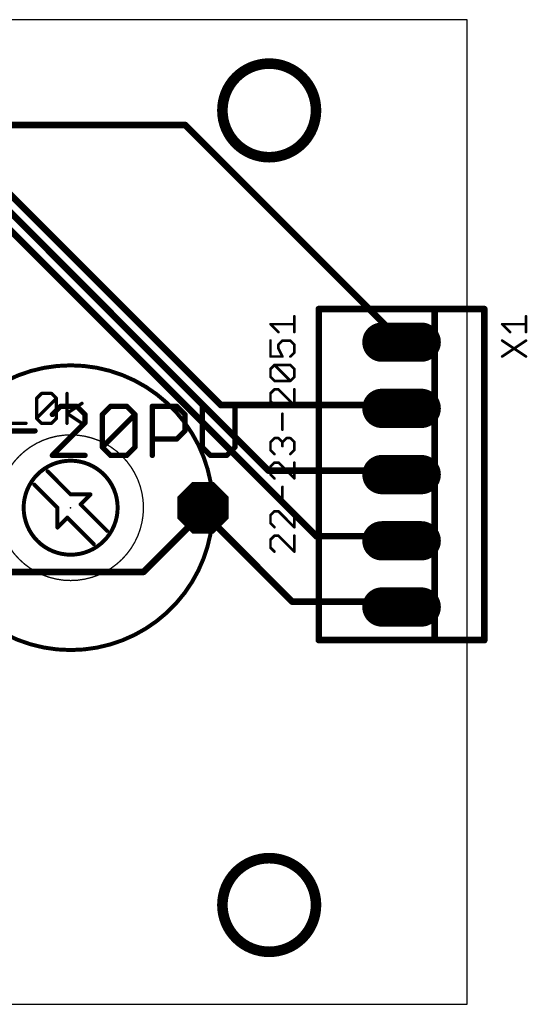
# Model space of a CAD drawing. Extents: x -5.4 to 69.6, y -1.3 to 39.1.
# Tile 7 of 7: x 50.1 to 69.6, y -1.3 to 36.5. Entities that reach past the tile are written whole.
import ezdxf

# ---------------------------------------------------------------- set-up
doc = ezdxf.new("R2010")
doc.units = 0
for name, color, linetype in [('1', 22, 'CONTINUOUS'), ('16', 175, 'CONTINUOUS'), ('17', 82, 'CONTINUOUS'), ('20', 7, 'CONTINUOUS'), ('21', 253, 'CONTINUOUS'), ('23', 7, 'CONTINUOUS'), ('25', 253, 'CONTINUOUS'), ('27', 253, 'CONTINUOUS'), ('51', 253, 'CONTINUOUS')]:
    doc.layers.add(name, color=color, linetype=linetype)

# ---------------------------------------------------------------- blocks, each defined once
blk = doc.blocks.new('OCTAGONP')
at = {"const_width": 0.5}
blk.add_lwpolyline([(-0.25, -0.1036), (-0.25, 0.1036), (-0.1036, 0.25), (0.1036, 0.25), (0.25, 0.1036), (0.25, -0.1036), (0.1036, -0.25), (-0.1036, -0.25), (-0.25, -0.1036), (-0.25, 0.1036)], dxfattribs=at)
blk = doc.blocks.new('LONGP100')
at = {"const_width": 1}
blk.add_lwpolyline([(-0.5, 0), (0.5, 0)], dxfattribs=at)
at = {"const_width": 0.5}
for points in [[(-0.5, 0.25, 1), (-0.5, -0.25)], [(0.5, -0.25, 1), (0.5, 0.25)]]:
    blk.add_lwpolyline(points, format="xyb", dxfattribs=at)

msp = doc.modelspace()

# ---------------------------------------------------------------- linework, layer by layer
at = {"layer": '1', "const_width": 0.254}
for points in [[(56.4642, 32.4612), (44.8056, 32.4612)], [(64.6938, 24.2316), (56.4642, 32.4612)], [(47.5488, 32.004), (57.8358, 21.717)], [(47.3202, 31.5468), (59.6646, 19.2024)], [(61.4934, 16.6878), (47.7774, 30.4038)], [(64.6938, 24.2316), (64.77, 24.13)], [(57.8358, 21.717), (64.6938, 21.717)], [(64.6938, 21.717), (64.77, 21.59)], [(59.6646, 19.2024), (64.6938, 19.2024)], [(64.6938, 19.2024), (64.77, 19.05)], [(57.15, 17.6022), (57.15, 17.78)], [(57.15, 17.6022), (54.864, 15.3162)], [(57.15, 17.6022), (60.579, 14.1732)], [(64.6938, 16.6878), (61.4934, 16.6878)], [(64.6938, 16.6878), (64.77, 16.51)], [(54.864, 15.3162), (48.4632, 15.3162)], [(60.579, 14.1732), (64.6938, 14.1732)], [(64.6938, 14.1732), (64.77, 13.97)]]:
    msp.add_lwpolyline(points, dxfattribs=at)
at = {"layer": '1', "const_width": 0.127}
for points in [[(56.5091, 32.5061, 1), (56.4193, 32.4163)], [(56.4642, 32.3977, 1), (56.4642, 32.5247)], [(64.7446, 24.2697, 1), (64.643, 24.1935)], [(64.6489, 24.1867, 1), (64.7387, 24.2765)], [(64.7192, 24.0919, 1), (64.8208, 24.1681)], [(57.8358, 21.7805, 1), (57.8358, 21.6535)], [(57.7909, 21.6721, 1), (57.8807, 21.7619)], [(64.7483, 21.7497, 1), (64.6393, 21.6843)], [(64.6938, 21.6535, 1), (64.6938, 21.7805)], [(64.7155, 21.5573, 1), (64.8245, 21.6227)], [(59.6646, 19.2659, 1), (59.6646, 19.1389)], [(59.6197, 19.1575, 1), (59.7095, 19.2473)], [(64.7506, 19.2308, 1), (64.637, 19.174)], [(64.6938, 19.1389, 1), (64.6938, 19.2659)], [(64.7132, 19.0216, 1), (64.8268, 19.0784)], [(57.2135, 17.78, 1), (57.0865, 17.78)], [(57.1949, 17.6471, 1), (57.1051, 17.5573)], [(57.0865, 17.6022, 1), (57.2135, 17.6022)], [(57.1949, 17.5573, 1), (57.1051, 17.6471)], [(61.4934, 16.7513, 1), (61.4934, 16.6243)], [(61.4485, 16.6429, 1), (61.5383, 16.7327)], [(64.7522, 16.7128, 1), (64.6354, 16.6628)], [(64.6938, 16.6243, 1), (64.6938, 16.7513)], [(64.7116, 16.485, 1), (64.8284, 16.535)], [(54.8191, 15.3611, 1), (54.9089, 15.2713)], [(54.864, 15.2527, 1), (54.864, 15.3797)], [(60.579, 14.2367, 1), (60.579, 14.1097)], [(60.5341, 14.1283, 1), (60.6239, 14.2181)], [(64.7533, 14.1955, 1), (64.6343, 14.1509)], [(64.6938, 14.1097, 1), (64.6938, 14.2367)], [(64.7105, 13.9477, 1), (64.8295, 13.9923)]]:
    msp.add_lwpolyline(points, format="xyb", dxfattribs=at)
at = {"layer": '16', "const_width": 0.4064}
for points in [[(59.69, 31.224, 1), (59.69, 34.8161, 1), (59.69, 31.224)], [(59.69, 0.744, 1), (59.69, 4.3361, 1), (59.69, 0.744)]]:
    msp.add_lwpolyline(points, format="xyb", dxfattribs=at)
at = {"layer": '20'}
for p, q in [((67.29, 36.5), (-5.08, 36.5)), ((67.29, -1.27), (67.29, 36.5)), ((-5.08, -1.27), (67.29, -1.27))]:
    msp.add_line(p, q, dxfattribs=at)
at = {"layer": '21'}
for points, const_width in [([(61.595, 12.7), (61.595, 25.4)], 0.254), ([(61.595, 25.4), (66.04, 25.4)], 0.254), ([(66.04, 25.4), (67.945, 25.4)], 0.254), ([(66.04, 25.4), (66.04, 12.7)], 0.254), ([(67.945, 25.4), (67.945, 12.7)], 0.254), ([(52.07, 18.288), (51.181, 19.177)], 0.1524), ([(51.562, 17.78), (50.673, 18.669)], 0.1524), ([(52.832, 18.288), (52.07, 18.288)], 0.1524), ([(52.451, 17.907), (52.832, 18.288)], 0.1524), ([(51.562, 17.018), (51.562, 17.78)], 0.1524), ([(53.467, 16.891), (52.451, 17.907)], 0.1524), ([(51.943, 17.399), (51.562, 17.018)], 0.1524), ([(52.959, 16.383), (51.943, 17.399)], 0.1524), ([(66.04, 12.7), (61.595, 12.7)], 0.254), ([(67.945, 12.7), (66.04, 12.7)], 0.254)]:
    msp.add_lwpolyline(points, dxfattribs=dict(at, const_width=const_width))
for points, const_width in [([(61.6585, 25.4, 1), (61.5315, 25.4)], 0.127), ([(61.595, 25.4635, 1), (61.595, 25.3365)], 0.127), ([(66.04, 25.4635, 1), (66.04, 25.3365)], 0.127), ([(66.1035, 25.4, 1), (65.9765, 25.4)], 0.127), ([(66.04, 25.3365, 1), (66.04, 25.4635)], 0.127), ([(68.0085, 25.4, 1), (67.8815, 25.4)], 0.127), ([(67.945, 25.3365, 1), (67.945, 25.4635)], 0.127), ([(52.07, 23.241, 0.2157), (47.9679, 21.3849)], 0.1524), ([(57.3355, 19.228, 0.3376), (52.07, 23.241)], 0.1524), ([(52.07, 23.2791, 1), (52.07, 23.2029)], 0.0762), ([(52.07, 23.2029, 1), (52.07, 23.2791)], 0.0762), ([(52.07, 14.986, 1), (52.07, 20.574, 1), (52.07, 14.986)], 0.0508), ([(52.07, 15.9766, 1), (52.07, 19.5834, 1), (52.07, 15.9766)], 0.1524), ([(57.2988, 19.2179, 1), (57.3722, 19.2381)], 0.0762), ([(51.2079, 19.2039, 1), (51.1541, 19.1501)], 0.0762), ([(50.6999, 18.6959, 1), (50.6461, 18.6421)], 0.0762), ([(52.07, 18.3261, 1), (52.07, 18.2499)], 0.0762), ([(52.0431, 18.2611, 1), (52.0969, 18.3149)], 0.0762), ([(52.8589, 18.2611, 1), (52.8051, 18.3149)], 0.0762), ([(52.832, 18.2499, 1), (52.832, 18.3261)], 0.0762), ([(51.6001, 17.78, 1), (51.5239, 17.78)], 0.0762), ([(51.5351, 17.7531, 1), (51.5889, 17.8069)], 0.0762), ([(52.4779, 17.9339, 1), (52.4241, 17.8801)], 0.0762), ([(52.4241, 17.9339, 1), (52.4779, 17.8801)], 0.0762), ([(51.9699, 17.4259, 1), (51.9161, 17.3721)], 0.0762), ([(51.9699, 17.3721, 1), (51.9161, 17.4259)], 0.0762), ([(51.5239, 17.018, 1), (51.6001, 17.018)], 0.0762), ([(51.5351, 17.0449, 1), (51.5889, 16.9911)], 0.0762), ([(53.4401, 16.8641, 1), (53.4939, 16.9179)], 0.0762), ([(52.07, 12.319, 0.3369), (57.3318, 16.3184)], 0.1524), ([(52.9321, 16.3561, 1), (52.9859, 16.4099)], 0.0762), ([(57.3685, 16.3082, 1), (57.2951, 16.3286)], 0.0762), ([(47.9338, 14.2143, 0.2182), (52.07, 12.319)], 0.1524), ([(61.595, 12.7635, 1), (61.595, 12.6365)], 0.127), ([(61.5315, 12.7, 1), (61.6585, 12.7)], 0.127), ([(66.04, 12.7635, 1), (66.04, 12.6365)], 0.127), ([(65.9765, 12.7, 1), (66.1035, 12.7)], 0.127), ([(66.04, 12.6365, 1), (66.04, 12.7635)], 0.127), ([(67.8815, 12.7, 1), (68.0085, 12.7)], 0.127), ([(67.945, 12.6365, 1), (67.945, 12.7635)], 0.127), ([(52.07, 12.3571, 1), (52.07, 12.2809)], 0.0762), ([(52.07, 12.2809, 1), (52.07, 12.3571)], 0.0762)]:
    msp.add_lwpolyline(points, format="xyb", dxfattribs=dict(at, const_width=const_width))
at = {"layer": '23'}
for p in [(64.77, 19.05), (52.07, 17.78)]:
    msp.add_point(p, dxfattribs=at)
at = {"layer": '25', "const_width": 0.1016}
for points in [[(69.5452, 24.5153), (69.5452, 25.1254)], [(68.9351, 24.5153), (68.63, 24.8203)], [(68.63, 24.8203), (69.5452, 24.8203)], [(68.63, 23.5798), (69.5452, 24.1899)], [(68.63, 24.1899), (69.5452, 23.5798)]]:
    msp.add_lwpolyline(points, dxfattribs=at)
at = {"layer": '25', "const_width": 0.0508}
for points in [[(69.5706, 25.1254, 1), (69.5198, 25.1254)], [(68.63, 24.8457, 1), (68.63, 24.7949)], [(68.648, 24.8383, 1), (68.6121, 24.8024)], [(68.9171, 24.4973, 1), (68.953, 24.5332)], [(69.5452, 24.7949, 1), (69.5452, 24.8457)], [(68.6441, 24.211, 1), (68.6159, 24.1687)], [(69.5198, 24.5153, 1), (69.5706, 24.5153)], [(69.5593, 24.1687, 1), (69.5311, 24.211)], [(68.6159, 23.6009, 1), (68.6441, 23.5586)], [(69.5311, 23.5586, 1), (69.5593, 23.6009)]]:
    msp.add_lwpolyline(points, format="xyb", dxfattribs=at)
at = {"layer": '27'}
for points, const_width in [([(60.6552, 24.5153), (60.6552, 25.1254)], 0.1016), ([(60.0451, 24.5153), (59.74, 24.8203)], 0.1016), ([(59.74, 24.8203), (60.6552, 24.8203)], 0.1016), ([(59.74, 24.1899), (59.74, 23.5798)], 0.1016), ([(60.0451, 24.0373), (60.1976, 24.1899)], 0.1016), ([(60.1976, 24.1899), (60.5027, 24.1899)], 0.1016), ([(60.5027, 24.1899), (60.6552, 24.0373)], 0.1016), ([(60.0451, 23.8848), (60.0451, 24.0373)], 0.1016), ([(60.1976, 23.5798), (60.0451, 23.8848)], 0.1016), ([(60.6552, 24.0373), (60.6552, 23.7323)], 0.1016), ([(59.74, 23.5798), (60.1976, 23.5798)], 0.1016), ([(60.6552, 23.7323), (60.5027, 23.5798)], 0.1016), ([(59.74, 23.1018), (59.8925, 23.2544)], 0.1016), ([(59.74, 22.7968), (59.74, 23.1018)], 0.1016), ([(59.8925, 23.2544), (60.5027, 23.2544)], 0.1016), ([(60.5027, 22.6442), (59.8925, 23.2544)], 0.1016), ([(60.5027, 23.2544), (60.6552, 23.1018)], 0.1016), ([(60.6552, 23.1018), (60.6552, 22.7968)], 0.1016), ([(59.8925, 22.6442), (59.74, 22.7968)], 0.1016), ([(60.5027, 22.6442), (59.8925, 22.6442)], 0.1016), ([(60.6552, 22.7968), (60.5027, 22.6442)], 0.1016), ([(59.8925, 22.3188), (59.74, 22.1663)], 0.1016), ([(60.0451, 22.3188), (59.8925, 22.3188)], 0.1016), ([(60.6552, 21.7087), (60.0451, 22.3188)], 0.1016), ([(60.6552, 22.3188), (60.6552, 21.7087)], 0.1016), ([(50.7629, 21.9718), (50.9536, 22.1625)], 0.127), ([(50.7629, 21.2092), (50.7629, 21.9718)], 0.127), ([(50.7629, 21.2092), (51.5255, 21.9718)], 0.127), ([(50.9536, 22.1625), (51.3349, 22.1625)], 0.127), ([(51.3349, 22.1625), (51.5255, 21.9718)], 0.127), ([(51.5255, 21.9718), (51.5255, 21.2092)], 0.127), ([(51.9323, 21.0185), (51.9323, 22.1625)], 0.127), ([(59.74, 22.1663), (59.74, 21.8612)], 0.1016), ([(59.74, 21.8612), (59.8925, 21.7087)], 0.1016), ([(51.6818, 21.6678), (51.3682, 21.3543)], 0.2032), ([(52.3088, 21.6678), (51.6818, 21.6678)], 0.2032), ([(51.9323, 21.3998), (52.5043, 21.7812)], 0.127), ([(52.6224, 21.3543), (52.3088, 21.6678)], 0.2032), ([(53.2861, 21.3543), (53.5996, 21.6678)], 0.2032), ([(53.5996, 21.6678), (54.2267, 21.6678)], 0.2032), ([(54.2267, 21.6678), (54.5402, 21.3543)], 0.2032), ([(55.2039, 19.7866), (55.2039, 21.6678)], 0.2032), ([(55.2039, 21.6678), (56.1445, 21.6678)], 0.2032), ([(56.1445, 21.6678), (56.458, 21.3543)], 0.2032), ([(57.1217, 21.6678), (57.1217, 20.1001)], 0.2032), ([(58.3758, 20.1001), (58.3758, 21.6678)], 0.2032), ([(50.9536, 21.0185), (50.7629, 21.2092)], 0.127), ([(51.5255, 21.2092), (51.3349, 21.0185)], 0.127), ([(52.5043, 21.0185), (51.9323, 21.3998)], 0.127), ([(52.6224, 21.0407), (52.6224, 21.3543)], 0.2032), ([(53.2861, 20.1001), (53.2861, 21.3543)], 0.2032), ([(53.2861, 20.1001), (54.5402, 21.3543)], 0.2032), ([(54.5402, 21.3543), (54.5402, 20.1001)], 0.2032), ([(56.458, 21.3543), (56.458, 20.7272)], 0.2032), ([(60.1976, 20.7732), (60.1976, 21.3833)], 0.1016), ([(49.4504, 20.7272), (50.7046, 20.7272)], 0.2032), ([(49.5935, 21.0185), (50.3561, 21.0185)], 0.127), ([(51.3349, 21.0185), (50.9536, 21.0185)], 0.127), ([(51.3682, 19.7866), (52.6224, 21.0407)], 0.2032), ([(56.458, 20.7272), (56.1445, 20.4137)], 0.2032), ([(56.1445, 20.4137), (55.2039, 20.4137)], 0.2032), ([(59.74, 20.2953), (59.8925, 20.4478)], 0.1016), ([(59.8925, 20.4478), (60.0451, 20.4478)], 0.1016), ([(60.0451, 20.4478), (60.1976, 20.2953)], 0.1016), ([(60.1976, 20.2953), (60.3501, 20.4478)], 0.1016), ([(60.3501, 20.4478), (60.5027, 20.4478)], 0.1016), ([(60.5027, 20.4478), (60.6552, 20.2953)], 0.1016), ([(53.5996, 19.7866), (53.2861, 20.1001)], 0.2032), ([(54.5402, 20.1001), (54.2267, 19.7866)], 0.2032), ([(57.1217, 20.1001), (57.4352, 19.7866)], 0.2032), ([(58.0623, 19.7866), (58.3758, 20.1001)], 0.2032), ([(59.74, 19.9902), (59.74, 20.2953)], 0.1016), ([(59.8925, 19.8377), (59.74, 19.9902)], 0.1016), ([(60.1976, 20.2953), (60.1976, 20.1427)], 0.1016), ([(60.6552, 19.9902), (60.5027, 19.8377)], 0.1016), ([(60.6552, 20.2953), (60.6552, 19.9902)], 0.1016), ([(52.6224, 19.7866), (51.3682, 19.7866)], 0.2032), ([(54.2267, 19.7866), (53.5996, 19.7866)], 0.2032), ([(57.4352, 19.7866), (58.0623, 19.7866)], 0.2032), ([(59.8925, 19.5123), (59.74, 19.3598)], 0.1016), ([(59.74, 19.3598), (59.74, 19.0547)], 0.1016), ([(60.0451, 19.5123), (59.8925, 19.5123)], 0.1016), ([(60.6552, 18.9022), (60.0451, 19.5123)], 0.1016), ([(60.6552, 19.5123), (60.6552, 18.9022)], 0.1016), ([(59.74, 19.0547), (59.8925, 18.9022)], 0.1016), ([(60.1976, 17.9666), (60.1976, 18.5768)], 0.1016), ([(59.8925, 17.6412), (59.74, 17.4887)], 0.1016), ([(59.74, 17.4887), (59.74, 17.1837)], 0.1016), ([(60.0451, 17.6412), (59.8925, 17.6412)], 0.1016), ([(60.6552, 17.0311), (60.0451, 17.6412)], 0.1016), ([(60.6552, 17.6412), (60.6552, 17.0311)], 0.1016), ([(59.74, 17.1837), (59.8925, 17.0311)], 0.1016), ([(59.8925, 16.7057), (59.74, 16.5532)], 0.1016), ([(60.0451, 16.7057), (59.8925, 16.7057)], 0.1016), ([(60.6552, 16.0956), (60.0451, 16.7057)], 0.1016), ([(60.6552, 16.7057), (60.6552, 16.0956)], 0.1016), ([(59.74, 16.5532), (59.74, 16.2481)], 0.1016), ([(59.74, 16.2481), (59.8925, 16.0956)], 0.1016)]:
    msp.add_lwpolyline(points, dxfattribs=dict(at, const_width=const_width))
for points, const_width in [([(60.6806, 25.1254, 1), (60.6298, 25.1254)], 0.0508), ([(59.74, 24.8457, 1), (59.74, 24.7949)], 0.0508), ([(59.758, 24.8383, 1), (59.7221, 24.8024)], 0.0508), ([(60.0271, 24.4973, 1), (60.063, 24.5332)], 0.0508), ([(60.6552, 24.7949, 1), (60.6552, 24.8457)], 0.0508), ([(59.7654, 24.1899, 1), (59.7146, 24.1899)], 0.0508), ([(60.1976, 24.2153, 1), (60.1976, 24.1645)], 0.0508), ([(60.2156, 24.1719, 1), (60.1796, 24.2078)], 0.0508), ([(60.5206, 24.2078, 1), (60.4847, 24.1719)], 0.0508), ([(60.5027, 24.1645, 1), (60.5027, 24.2153)], 0.0508), ([(60.6298, 24.5153, 1), (60.6806, 24.5153)], 0.0508), ([(60.0705, 24.0373, 1), (60.0197, 24.0373)], 0.0508), ([(60.0271, 24.0553, 1), (60.063, 24.0194)], 0.0508), ([(60.0678, 23.8962, 1), (60.0224, 23.8735)], 0.0508), ([(60.0197, 23.8848, 1), (60.0705, 23.8848)], 0.0508), ([(60.6806, 24.0373, 1), (60.6298, 24.0373)], 0.0508), ([(60.6372, 24.0194, 1), (60.6732, 24.0553)], 0.0508), ([(59.74, 23.6052, 1), (59.74, 23.5544)], 0.0508), ([(59.7146, 23.5798, 1), (59.7654, 23.5798)], 0.0508), ([(60.1749, 23.5684, 1), (60.2203, 23.5911)], 0.0508), ([(60.1976, 23.5544, 1), (60.1976, 23.6052)], 0.0508), ([(60.4847, 23.5977, 1), (60.5206, 23.5618)], 0.0508), ([(60.6298, 23.7323, 1), (60.6806, 23.7323)], 0.0508), ([(60.6732, 23.7143, 1), (60.6372, 23.7502)], 0.0508), ([(59.7654, 23.1018, 1), (59.7146, 23.1018)], 0.0508), ([(59.7221, 23.1198, 1), (59.758, 23.0839)], 0.0508), ([(59.8925, 23.2798, 1), (59.8925, 23.229)], 0.0508), ([(59.9105, 23.2723, 1), (59.8746, 23.2364)], 0.0508), ([(59.9105, 23.2364, 1), (59.8746, 23.2723)], 0.0508), ([(60.5206, 23.2723, 1), (60.4847, 23.2364)], 0.0508), ([(60.5027, 23.229, 1), (60.5027, 23.2798)], 0.0508), ([(60.6806, 23.1018, 1), (60.6298, 23.1018)], 0.0508), ([(60.6372, 23.0839, 1), (60.6732, 23.1198)], 0.0508), ([(59.7146, 22.7968, 1), (59.7654, 22.7968)], 0.0508), ([(59.758, 22.8147, 1), (59.7221, 22.7788)], 0.0508), ([(59.8925, 22.6696, 1), (59.8925, 22.6188)], 0.0508), ([(59.8746, 22.6263, 1), (59.9105, 22.6622)], 0.0508), ([(60.4847, 22.6622, 1), (60.5206, 22.6263)], 0.0508), ([(60.4847, 22.6263, 1), (60.5206, 22.6622)], 0.0508), ([(60.5027, 22.6188, 1), (60.5027, 22.6696)], 0.0508), ([(60.6298, 22.7968, 1), (60.6806, 22.7968)], 0.0508), ([(60.6732, 22.7788, 1), (60.6372, 22.8147)], 0.0508), ([(59.8925, 22.3442, 1), (59.8925, 22.2934)], 0.0508), ([(59.9105, 22.3009, 1), (59.8746, 22.3368)], 0.0508), ([(60.063, 22.3368, 1), (60.0271, 22.3009)], 0.0508), ([(60.0451, 22.2934, 1), (60.0451, 22.3442)], 0.0508), ([(60.6806, 22.3188, 1), (60.6298, 22.3188)], 0.0508), ([(50.7946, 21.9718, 1), (50.7311, 21.9718)], 0.0635), ([(50.7404, 21.9943, 1), (50.7853, 21.9494)], 0.0635), ([(50.9536, 22.1942, 1), (50.9536, 22.1307)], 0.0635), ([(50.976, 22.14, 1), (50.9311, 22.1849)], 0.0635), ([(51.3573, 22.1849, 1), (51.3124, 22.14)], 0.0635), ([(51.3349, 22.1307, 1), (51.3349, 22.1942)], 0.0635), ([(51.5573, 21.9718, 1), (51.4938, 21.9718)], 0.0635), ([(51.548, 21.9494, 1), (51.5031, 21.9943)], 0.0635), ([(51.5031, 21.9494, 1), (51.548, 21.9943)], 0.0635), ([(51.964, 22.1625, 1), (51.9005, 22.1625)], 0.0635), ([(59.7654, 22.1663, 1), (59.7146, 22.1663)], 0.0508), ([(59.7221, 22.1843, 1), (59.758, 22.1483)], 0.0508), ([(59.758, 21.8792, 1), (59.7221, 21.8433)], 0.0508), ([(51.6818, 21.7186, 1), (51.6818, 21.617)], 0.1016), ([(51.7177, 21.6319, 1), (51.6459, 21.7037)], 0.1016), ([(52.3448, 21.7037, 1), (52.2729, 21.6319)], 0.1016), ([(52.3088, 21.617, 1), (52.3088, 21.7186)], 0.1016), ([(52.5219, 21.7547, 1), (52.4867, 21.8076)], 0.0635), ([(53.5996, 21.7186, 1), (53.5996, 21.617)], 0.1016), ([(53.6355, 21.6319, 1), (53.5637, 21.7037)], 0.1016), ([(54.2626, 21.7037, 1), (54.1907, 21.6319)], 0.1016), ([(54.2267, 21.617, 1), (54.2267, 21.7186)], 0.1016), ([(55.2547, 21.6678, 1), (55.1531, 21.6678)], 0.1016), ([(55.2039, 21.7186, 1), (55.2039, 21.617)], 0.1016), ([(56.1804, 21.7037, 1), (56.1085, 21.6319)], 0.1016), ([(56.1445, 21.617, 1), (56.1445, 21.7186)], 0.1016), ([(57.1725, 21.6678, 1), (57.0709, 21.6678)], 0.1016), ([(58.4266, 21.6678, 1), (58.325, 21.6678)], 0.1016), ([(59.7146, 21.8612, 1), (59.7654, 21.8612)], 0.0508), ([(59.8746, 21.6908, 1), (59.9105, 21.7267)], 0.0508), ([(60.6298, 21.7087, 1), (60.6806, 21.7087)], 0.0508), ([(60.6372, 21.6908, 1), (60.6732, 21.7267)], 0.0508), ([(50.7311, 21.2092, 1), (50.7946, 21.2092)], 0.0635), ([(50.7853, 21.2316, 1), (50.7404, 21.1867)], 0.0635), ([(50.7404, 21.2316, 1), (50.7853, 21.1867)], 0.0635), ([(51.3323, 21.3902, 1), (51.4042, 21.3184)], 0.1016), ([(51.4938, 21.2092, 1), (51.5573, 21.2092)], 0.0635), ([(51.548, 21.1867, 1), (51.5031, 21.2316)], 0.0635), ([(51.9499, 21.4262, 1), (51.9147, 21.3734)], 0.0635), ([(51.9147, 21.4262, 1), (51.9499, 21.3734)], 0.0635), ([(52.6732, 21.3543, 1), (52.5716, 21.3543)], 0.1016), ([(52.5865, 21.3184, 1), (52.6583, 21.3902)], 0.1016), ([(53.2501, 21.3902, 1), (53.322, 21.3184)], 0.1016), ([(53.3369, 21.3543, 1), (53.2353, 21.3543)], 0.1016), ([(54.591, 21.3543, 1), (54.4894, 21.3543)], 0.1016), ([(54.5761, 21.3184, 1), (54.5043, 21.3902)], 0.1016), ([(54.5043, 21.3184, 1), (54.5761, 21.3902)], 0.1016), ([(56.5088, 21.3543, 1), (56.4072, 21.3543)], 0.1016), ([(56.4221, 21.3184, 1), (56.4939, 21.3902)], 0.1016), ([(60.223, 21.3833, 1), (60.1722, 21.3833)], 0.0508), ([(50.3561, 20.9868, 1), (50.3561, 21.0502)], 0.0635), ([(50.7046, 20.6764, 1), (50.7046, 20.778)], 0.1016), ([(50.9536, 21.0502, 1), (50.9536, 20.9868)], 0.0635), ([(50.9311, 20.996, 1), (50.976, 21.041)], 0.0635), ([(51.3124, 21.041, 1), (51.3573, 20.996)], 0.0635), ([(51.3349, 20.9868, 1), (51.3349, 21.0502)], 0.0635), ([(51.9005, 21.0185, 1), (51.964, 21.0185)], 0.0635), ([(52.4867, 20.9921, 1), (52.5219, 21.0449)], 0.0635), ([(52.5716, 21.0407, 1), (52.6732, 21.0407)], 0.1016), ([(52.6583, 21.0048, 1), (52.5865, 21.0767)], 0.1016), ([(56.4072, 20.7272, 1), (56.5088, 20.7272)], 0.1016), ([(56.4939, 20.6913, 1), (56.4221, 20.7631)], 0.1016), ([(60.1722, 20.7732, 1), (60.223, 20.7732)], 0.0508), ([(55.2039, 20.4645, 1), (55.2039, 20.3629)], 0.1016), ([(56.1085, 20.4496, 1), (56.1804, 20.3777)], 0.1016), ([(56.1445, 20.3629, 1), (56.1445, 20.4645)], 0.1016), ([(59.8925, 20.4732, 1), (59.8925, 20.4224)], 0.0508), ([(59.9105, 20.4298, 1), (59.8746, 20.4658)], 0.0508), ([(60.063, 20.4658, 1), (60.0271, 20.4298)], 0.0508), ([(60.0451, 20.4224, 1), (60.0451, 20.4732)], 0.0508), ([(60.3501, 20.4732, 1), (60.3501, 20.4224)], 0.0508), ([(60.3681, 20.4298, 1), (60.3322, 20.4658)], 0.0508), ([(60.5206, 20.4658, 1), (60.4847, 20.4298)], 0.0508), ([(60.5027, 20.4224, 1), (60.5027, 20.4732)], 0.0508), ([(53.322, 20.1361, 1), (53.2501, 20.0642)], 0.1016), ([(53.2501, 20.1361, 1), (53.322, 20.0642)], 0.1016), ([(53.2353, 20.1001, 1), (53.3369, 20.1001)], 0.1016), ([(54.4894, 20.1001, 1), (54.591, 20.1001)], 0.1016), ([(54.5761, 20.0642, 1), (54.5043, 20.1361)], 0.1016), ([(57.1576, 20.1361, 1), (57.0858, 20.0642)], 0.1016), ([(57.0709, 20.1001, 1), (57.1725, 20.1001)], 0.1016), ([(58.325, 20.1001, 1), (58.4266, 20.1001)], 0.1016), ([(58.4117, 20.0642, 1), (58.3399, 20.1361)], 0.1016), ([(59.7654, 20.2953, 1), (59.7146, 20.2953)], 0.0508), ([(59.758, 20.0082, 1), (59.7221, 19.9722)], 0.0508), ([(59.7221, 20.3132, 1), (59.758, 20.2773)], 0.0508), ([(60.223, 20.2953, 1), (60.1722, 20.2953)], 0.0508), ([(60.1796, 20.3132, 1), (60.2156, 20.2773)], 0.0508), ([(60.1722, 20.1427, 1), (60.223, 20.1427)], 0.0508), ([(60.1796, 20.2773, 1), (60.2156, 20.3132)], 0.0508), ([(60.6806, 20.2953, 1), (60.6298, 20.2953)], 0.0508), ([(60.6372, 20.2773, 1), (60.6732, 20.3132)], 0.0508), ([(60.6732, 19.9722, 1), (60.6372, 20.0082)], 0.0508), ([(51.3682, 19.8374, 1), (51.3682, 19.7358)], 0.1016), ([(51.3323, 19.8225, 1), (51.4042, 19.7507)], 0.1016), ([(52.6224, 19.7358, 1), (52.6224, 19.8374)], 0.1016), ([(53.5996, 19.8374, 1), (53.5996, 19.7358)], 0.1016), ([(53.5637, 19.7507, 1), (53.6355, 19.8225)], 0.1016), ([(54.1907, 19.8225, 1), (54.2626, 19.7507)], 0.1016), ([(54.2267, 19.7358, 1), (54.2267, 19.8374)], 0.1016), ([(55.1531, 19.7866, 1), (55.2547, 19.7866)], 0.1016), ([(57.4352, 19.8374, 1), (57.4352, 19.7358)], 0.1016), ([(57.3993, 19.7507, 1), (57.4711, 19.8225)], 0.1016), ([(58.0264, 19.8225, 1), (58.0982, 19.7507)], 0.1016), ([(58.0623, 19.7358, 1), (58.0623, 19.8374)], 0.1016), ([(59.7146, 19.9902, 1), (59.7654, 19.9902)], 0.0508), ([(59.8746, 19.8197, 1), (59.9105, 19.8556)], 0.0508), ([(60.4847, 19.8556, 1), (60.5206, 19.8197)], 0.0508), ([(60.6298, 19.9902, 1), (60.6806, 19.9902)], 0.0508), ([(59.7654, 19.3598, 1), (59.7146, 19.3598)], 0.0508), ([(59.7221, 19.3777, 1), (59.758, 19.3418)], 0.0508), ([(59.8925, 19.5377, 1), (59.8925, 19.4869)], 0.0508), ([(59.9105, 19.4943, 1), (59.8746, 19.5302)], 0.0508), ([(60.063, 19.5302, 1), (60.0271, 19.4943)], 0.0508), ([(60.0451, 19.4869, 1), (60.0451, 19.5377)], 0.0508), ([(60.6806, 19.5123, 1), (60.6298, 19.5123)], 0.0508), ([(59.758, 19.0727, 1), (59.7221, 19.0367)], 0.0508), ([(59.7146, 19.0547, 1), (59.7654, 19.0547)], 0.0508), ([(59.8746, 18.8842, 1), (59.9105, 18.9201)], 0.0508), ([(60.6298, 18.9022, 1), (60.6806, 18.9022)], 0.0508), ([(60.6372, 18.8842, 1), (60.6732, 18.9201)], 0.0508), ([(60.223, 18.5768, 1), (60.1722, 18.5768)], 0.0508), ([(60.1722, 17.9666, 1), (60.223, 17.9666)], 0.0508), ([(59.7654, 17.4887, 1), (59.7146, 17.4887)], 0.0508), ([(59.7221, 17.5067, 1), (59.758, 17.4708)], 0.0508), ([(59.8925, 17.6666, 1), (59.8925, 17.6158)], 0.0508), ([(59.9105, 17.6233, 1), (59.8746, 17.6592)], 0.0508), ([(60.063, 17.6592, 1), (60.0271, 17.6233)], 0.0508), ([(60.0451, 17.6158, 1), (60.0451, 17.6666)], 0.0508), ([(60.6806, 17.6412, 1), (60.6298, 17.6412)], 0.0508), ([(59.7146, 17.1837, 1), (59.7654, 17.1837)], 0.0508), ([(59.758, 17.2016, 1), (59.7221, 17.1657)], 0.0508), ([(59.8746, 17.0132, 1), (59.9105, 17.0491)], 0.0508), ([(60.6298, 17.0311, 1), (60.6806, 17.0311)], 0.0508), ([(60.6372, 17.0132, 1), (60.6732, 17.0491)], 0.0508), ([(59.8925, 16.7311, 1), (59.8925, 16.6803)], 0.0508), ([(59.9105, 16.6878, 1), (59.8746, 16.7237)], 0.0508), ([(60.063, 16.7237, 1), (60.0271, 16.6878)], 0.0508), ([(60.0451, 16.6803, 1), (60.0451, 16.7311)], 0.0508), ([(60.6806, 16.7057, 1), (60.6298, 16.7057)], 0.0508), ([(59.7654, 16.5532, 1), (59.7146, 16.5532)], 0.0508), ([(59.7221, 16.5712, 1), (59.758, 16.5352)], 0.0508), ([(59.7146, 16.2481, 1), (59.7654, 16.2481)], 0.0508), ([(59.758, 16.2661, 1), (59.7221, 16.2302)], 0.0508), ([(59.8746, 16.0776, 1), (59.9105, 16.1136)], 0.0508), ([(60.6298, 16.0956, 1), (60.6806, 16.0956)], 0.0508), ([(60.6372, 16.0776, 1), (60.6732, 16.1136)], 0.0508)]:
    msp.add_lwpolyline(points, format="xyb", dxfattribs=dict(at, const_width=const_width))
at = {"layer": '51'}
for points, const_width in [([(57.531, 17.78, 0.0688), (57.3259, 19.2624)], 0.1524), ([(57.3626, 19.2727, 1), (57.2892, 19.2521)], 0.0762), ([(57.3156, 16.2615, 0.0706), (57.531, 17.78)], 0.1524), ([(57.5691, 17.78, 1), (57.4929, 17.78)], 0.0762), ([(57.4929, 17.78, 1), (57.5691, 17.78)], 0.0762), ([(57.279, 16.2721, 1), (57.3522, 16.2509)], 0.0762)]:
    msp.add_lwpolyline(points, format="xyb", dxfattribs=dict(at, const_width=const_width))

# ---------------------------------------------------------------- block references
at = {"layer": '17', "xscale": 1.508, "yscale": 1.508}
for p in [(64.77, 24.13), (64.77, 24.13), (64.77, 21.59), (64.77, 21.59), (64.77, 19.05), (64.77, 19.05), (64.77, 16.51), (64.77, 16.51), (64.77, 13.97), (64.77, 13.97)]:
    msp.add_blockref('LONGP100', p, dxfattribs=at)
at = {"layer": '17', "xscale": 1.9812, "yscale": 1.9812, "rotation": 270}
msp.add_blockref('OCTAGONP', (57.15, 17.78), dxfattribs=at)
msp.add_blockref('OCTAGONP', (57.15, 17.78), dxfattribs=at)

doc.saveas('drawing.dxf')
